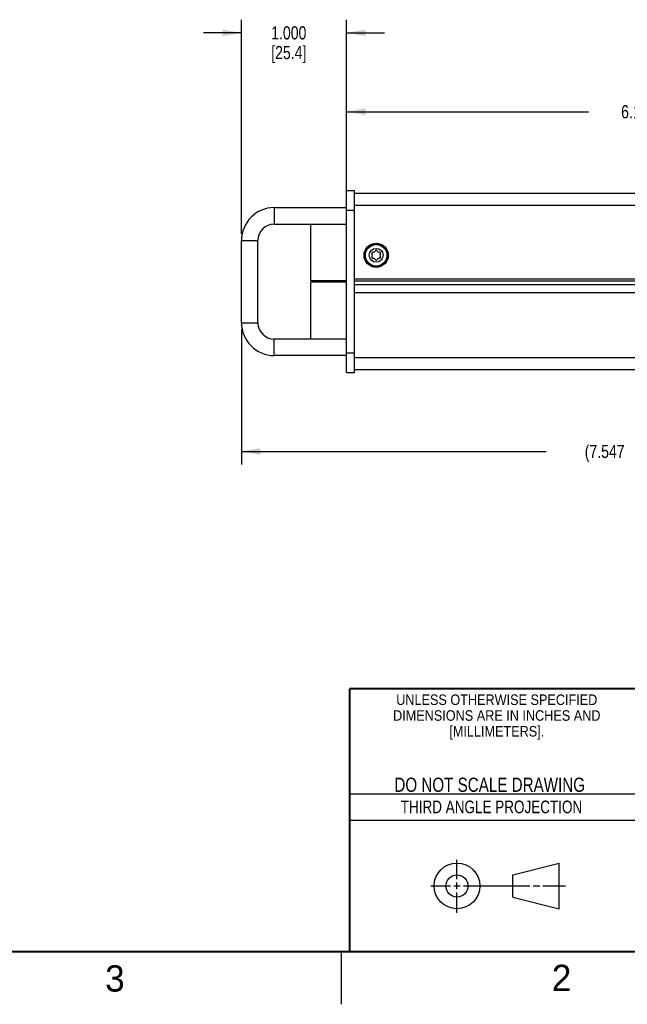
# Model space of a CAD drawing. Header units: inches. Extents: x 0 to 34, y 0 to 22.
# Tile 20 of 35: x 22.4 to 28.2, y 0 to 9.4. Entities that reach past the tile are written whole.
import ezdxf

# ---------------------------------------------------------------- set-up
doc = ezdxf.new("R2010")
doc.units = ezdxf.units.IN
doc.header["$LTSCALE"] = 1.87
doc.header["$MEASUREMENT"] = 0
doc.layers.get('0').update_dxf_attribs({"linetype": 'CONTINUOUS'})
doc.layers.add('COSMETIC', color=7, linetype='CONTINUOUS')
doc.layers.add('DIMENSIONS', color=7, linetype='CONTINUOUS')
doc.styles.get("Standard").update_dxf_attribs({"font": 'txt', "width": 0.8})
doc.styles.add('TEXTSTYLE_2', font='txt')
doc.styles.add('TEXTSTYLE_3', font='txt', dxfattribs={"width": 0.9})
doc.dimstyles.new('DIMSTYLE_1', dxfattribs={"dimtxt": 0.125, "dimasz": 0.18, "dimexe": 0.125, "dimexo": 0.0625, "dimgap": 0.0625, "dimtad": 0, "dimtih": 1, "dimtoh": 1, "dimdec": 3, "dimzin": 4, "dimdsep": 46, "dimtxsty": 'STANDARD', "dimblk": '_FILLED', "dimblk1": '_FILLED', "dimblk2": '_FILLED', "dimcen": 0.09, "dimadec": 0, "dimazin": 0, "dimtp": 0.001, "dimtm": 0.001, "dimtfac": 1, "dimtdec": 3, "dimtofl": 0, "dimtmove": 0, "dimatfit": 3, "dimldrblk": '_FILLED', "dimfxl": 1, "dimtolj": 1, "dimtzin": 4, "dimarcsym": 0})

# ---------------------------------------------------------------- blocks, each defined once
blk = doc.blocks.new('_FILLED')
at = {"color": 0, "linetype": 'BYBLOCK'}
blk.add_solid([(0, 0), (-1, 0.174), (-1, -0.174)], dxfattribs=at)
blk = doc.blocks.new('*D1')
at = {"layer": 'DIMENSIONS', "color": 2, "linetype": 'CONTINUOUS'}
for p, q in [((25.5519, 7.7988), (25.5519, 8.6113)), ((31.7019, 7.7988), (31.7019, 8.6113)), ((25.5519, 8.4863), (27.8519, 8.4863)), ((31.7019, 8.4863), (29.4019, 8.4863))]:
    blk.add_line(p, q, dxfattribs=at)
at = {"layer": 'DIMENSIONS', "color": 2, "linetype": 'CONTINUOUS', "xscale": 0.18, "yscale": 0.18, "zscale": 0.18, "rotation": 180}
blk.add_blockref('_FILLED', (25.5519, 8.4863), dxfattribs=at)
at = {"layer": 'DIMENSIONS', "color": 2, "linetype": 'CONTINUOUS', "xscale": 0.18, "yscale": 0.18, "zscale": 0.18}
blk.add_blockref('_FILLED', (31.7019, 8.4863), dxfattribs=at)
at = {"layer": 'DIMENSIONS', "color": 2, "linetype": 'CONTINUOUS', "insert": (28.6269, 8.5488), "char_height": 0.125, "width": 1.425, "attachment_point": 2, "line_spacing_factor": 0.9}
blk.add_mtext('6.150{\\Ftxt.shx;\\W1.000000;\\H0.125000; }[156.21]', dxfattribs=at)
blk = doc.blocks.new('*D2')
at = {"layer": 'DIMENSIONS', "color": 2, "linetype": 'CONTINUOUS'}
for p, q in [((24.5519, 6.4178), (24.5519, 5.1313)), ((32.0993, 6.26), (32.0993, 5.1313)), ((24.5519, 5.2563), (27.4506, 5.2563)), ((32.0993, 5.2563), (29.2006, 5.2563))]:
    blk.add_line(p, q, dxfattribs=at)
at = {"layer": 'DIMENSIONS', "color": 2, "linetype": 'CONTINUOUS', "xscale": 0.18, "yscale": 0.18, "zscale": 0.18, "rotation": 180}
blk.add_blockref('_FILLED', (24.5519, 5.2563), dxfattribs=at)
at = {"layer": 'DIMENSIONS', "color": 2, "linetype": 'CONTINUOUS', "xscale": 0.18, "yscale": 0.18, "zscale": 0.18}
blk.add_blockref('_FILLED', (32.0993, 5.2563), dxfattribs=at)
at = {"layer": 'DIMENSIONS', "color": 2, "linetype": 'CONTINUOUS', "insert": (28.3256, 5.3188), "char_height": 0.125, "width": 1.625, "attachment_point": 2, "line_spacing_factor": 0.9}
blk.add_mtext('(7.547{\\Ftxt.shx;\\W1.000000;\\H0.125000; }[191.71])', dxfattribs=at)
blk = doc.blocks.new('*D3')
at = {"layer": 'DIMENSIONS', "color": 2, "linetype": 'CONTINUOUS'}
for p, q in [((24.5519, 7.3248), (24.5519, 9.3613)), ((25.5519, 7.6113), (25.5519, 9.3613)), ((24.5519, 9.2363), (24.1919, 9.2363)), ((25.5519, 9.2363), (25.9119, 9.2363))]:
    blk.add_line(p, q, dxfattribs=at)
at = {"layer": 'DIMENSIONS', "color": 2, "linetype": 'CONTINUOUS', "xscale": 0.18, "yscale": 0.18, "zscale": 0.18}
blk.add_blockref('_FILLED', (24.5519, 9.2363), dxfattribs=at)
at = {"layer": 'DIMENSIONS', "color": 2, "linetype": 'CONTINUOUS', "xscale": 0.18, "yscale": 0.18, "zscale": 0.18, "rotation": 180}
blk.add_blockref('_FILLED', (25.5519, 9.2363), dxfattribs=at)
at = {"layer": 'DIMENSIONS', "color": 2, "linetype": 'CONTINUOUS', "insert": (25.0019, 9.2988), "char_height": 0.125, "width": 0.6, "attachment_point": 2, "line_spacing_factor": 0.9}
blk.add_mtext('1.000\\P[25.4]', dxfattribs=at)

msp = doc.modelspace()

# ---------------------------------------------------------------- linework, layer by layer
at = {"color": 7, "linetype": 'CONTINUOUS'}
for p, q in [((25.5519, 6.0063), (25.5519, 7.7363)), ((25.5519, 7.7363), (25.6269, 7.7363)), ((25.6269, 6.0063), (25.6269, 7.7363)), ((24.8639, 7.5743), (24.8639, 7.4183)), ((24.8639, 7.5743), (25.5519, 7.5743)), ((25.5519, 7.5488), (25.6269, 7.5488)), ((24.8639, 7.4183), (25.5519, 7.4183)), ((25.2115, 6.8781), (25.2115, 7.4183)), ((24.5519, 6.4803), (24.5519, 7.2623)), ((24.5519, 7.2623), (24.7079, 7.2623)), ((24.7079, 6.4803), (24.7079, 7.2623)), ((25.5519, 6.8781), (25.2115, 6.8781)), ((25.2115, 6.3243), (25.2115, 6.8644)), ((25.5519, 6.8644), (25.2115, 6.8644)), ((24.5519, 6.4803), (24.7079, 6.4803)), ((24.8639, 6.1683), (24.8639, 6.3243)), ((25.5519, 6.3243), (24.8639, 6.3243)), ((25.5519, 6.1938), (25.6269, 6.1938)), ((25.5519, 6.1683), (24.8639, 6.1683)), ((25.5519, 6.0063), (25.6269, 6.0063)), ((27.1331, 1.23), (27.5726, 1.3428)), ((27.5726, 0.9086), (27.5726, 1.3428)), ((27.1331, 1.02), (27.1331, 1.23)), ((27.1331, 1.02), (27.5726, 0.9086))]:
    msp.add_line(p, q, dxfattribs=at)
at = {"color": 3, "linetype": 'CONTINUOUS'}
for p, q in [((31.6269, 7.7073), (25.6269, 7.7073)), ((31.6269, 7.5943), (25.6269, 7.5943)), ((25.6269, 6.8973), (31.6269, 6.8973)), ((31.6269, 6.8738), (25.6269, 6.8738)), ((31.6269, 6.8417), (25.6269, 6.8417)), ((31.6269, 6.7653), (25.6269, 6.7653)), ((25.6269, 6.1483), (31.6269, 6.1483)), ((25.6269, 6.0353), (31.6269, 6.0353))]:
    msp.add_line(p, q, dxfattribs=at)
at = {"color": 2, "linetype": 'CONTINUOUS'}
for p, q in [((25.58, 2), (28.38, 2)), ((25.58, 1.75), (28.38, 1.75)), ((26.6016, 1.1882), (26.6016, 1.375)), ((26.3514, 1.1257), (26.5391, 1.1257)), ((26.5703, 1.1257), (26.6328, 1.1257)), ((26.6016, 1.0944), (26.6016, 1.1569)), ((26.6641, 1.1257), (27.2943, 1.1257)), ((27.3256, 1.1257), (27.3881, 1.1257)), ((27.4193, 1.1257), (27.6351, 1.1257)), ((26.6016, 0.8704), (26.6016, 1.0632)), ((25.5, 0.5), (25.5, 0))]:
    msp.add_line(p, q, dxfattribs=at)
at = {"color": 7, "linetype": 'CONTINUOUS', "const_width": 0.02}
for points in [[(25.58, 3), (33.5, 3)], [(25.58, 3), (25.58, 0.5)], [(0.5, 0.5), (33.5, 0.5)]]:
    msp.add_lwpolyline(points, dxfattribs=at)
at = {"color": 3, "linetype": 'CONTINUOUS'}
msp.add_circle((25.8329, 7.1213), 0.115, dxfattribs=at)
at = {"color": 7, "linetype": 'CONTINUOUS'}
for centre, radius in [((25.8329, 7.1213), 0.106), ((25.8329, 7.1213), 0.102), ((25.8329, 7.1213), 0.066), ((26.6016, 1.1257), 0.2171), ((26.601, 1.125), 0.105)]:
    msp.add_circle(centre, radius, dxfattribs=at)
for centre, radius, start, end in [((24.8639, 7.2623), 0.312, 90, 180), ((24.8639, 7.2623), 0.156, 90, 180), ((25.8026, 7.1388), 0.011, 87.97407, 212.02593), ((25.7746, 7.1213), 0.022, 327.97407, 32.02593), ((25.8038, 7.1718), 0.022, 267.97407, 332.02593), ((25.8329, 7.1563), 0.011, 27.97407, 152.02593), ((25.862, 7.1718), 0.022, 207.97407, 272.02593), ((25.8632, 7.1388), 0.011, 327.97407, 92.02593), ((25.8912, 7.1213), 0.022, 147.97407, 212.02593), ((25.8026, 7.1038), 0.011, 147.97407, 272.02593), ((25.8038, 7.0708), 0.022, 27.97407, 92.02593), ((25.8329, 7.0863), 0.011, 207.97407, 332.02593), ((25.862, 7.0708), 0.022, 87.97407, 152.02593), ((25.8632, 7.1038), 0.011, 267.97407, 32.02593), ((24.8639, 6.4803), 0.312, 180, 270), ((24.8639, 6.4803), 0.156, 180, 270)]:
    msp.add_arc(centre, radius, start, end, dxfattribs=at)
at = {"layer": 'COSMETIC', "color": 7, "linetype": 'CONTINUOUS'}
msp.add_circle((25.8329, 7.1213), 0.1125, dxfattribs=at)

# ---------------------------------------------------------------- texts
at = {"color": 2, "linetype": 'CONTINUOUS', "line_spacing_factor": 0.9}
for s, insert, char_height, width, attachment_point, style in [('UNLESS OTHERWISE SPECIFIED', (26.9799, 2.9459), 0.1, 2.34, 2, 'TEXTSTYLE_3'), ('DIMENSIONS ARE IN INCHES AND', (26.9799, 2.7959), 0.1, 2.52, 2, 'TEXTSTYLE_3'), ('[MILLIMETERS].', (26.9799, 2.6459), 0.1, 1.26, 2, 'TEXTSTYLE_3'), ('3', (23.2555, 0.371), 0.25, 0.25, 1, 'TEXTSTYLE_2'), ('2', (27.5035, 0.3763), 0.25, 0.25, 1, 'TEXTSTYLE_2')]:
    msp.add_mtext(s, dxfattribs=dict(at, insert=insert, char_height=char_height, width=width, attachment_point=attachment_point, style=style))
at = {"color": 7, "linetype": 'CONTINUOUS', "insert": (26.9127, 2.1549), "char_height": 0.135, "width": 2.16, "attachment_point": 2, "line_spacing_factor": 0.9}
msp.add_mtext('DO NOT SCALE DRAWING', dxfattribs=at)
at = {"color": 2, "linetype": 'CONTINUOUS', "insert": (26.9296, 1.9368), "char_height": 0.12, "width": 2.112, "attachment_point": 2, "line_spacing_factor": 0.9}
msp.add_mtext('THIRD ANGLE PROJECTION', dxfattribs=at)

# ---------------------------------------------------------------- dimensions: what is measured, and where the dimension line sits
at = {"layer": 'DIMENSIONS', "color": 2, "linetype": 'CONTINUOUS'}
dim = msp.add_linear_dim(base=(25.5519, 9.2363), p1=(24.5519, 7.2623), p2=(25.5519, 7.5488), dimstyle='DIMSTYLE_1', dxfattribs=at)
dim.commit()
dim.dimension.update_dxf_attribs({"geometry": '*D3', "text_midpoint": (25.0519, 9.1425), "dimtype": 160})
dim = msp.add_linear_dim(base=(25.5519, 8.4863), p1=(31.7019, 7.7363), p2=(25.5519, 7.7363), angle=180, dimstyle='DIMSTYLE_1', dxfattribs=at)
dim.commit()
dim.dimension.update_dxf_attribs({"geometry": '*D1', "text_midpoint": (28.6269, 8.4863), "dimtype": 160})
dim = msp.add_linear_dim(base=(32.0993, 5.2563), p1=(24.5519, 6.4803), p2=(32.0993, 6.3225), text='(<>)', dimstyle='DIMSTYLE_1', dxfattribs=at)
dim.commit()
dim.dimension.update_dxf_attribs({"geometry": '*D2', "text_midpoint": (28.3256, 5.2563), "dimtype": 160})

doc.saveas('drawing.dxf')
